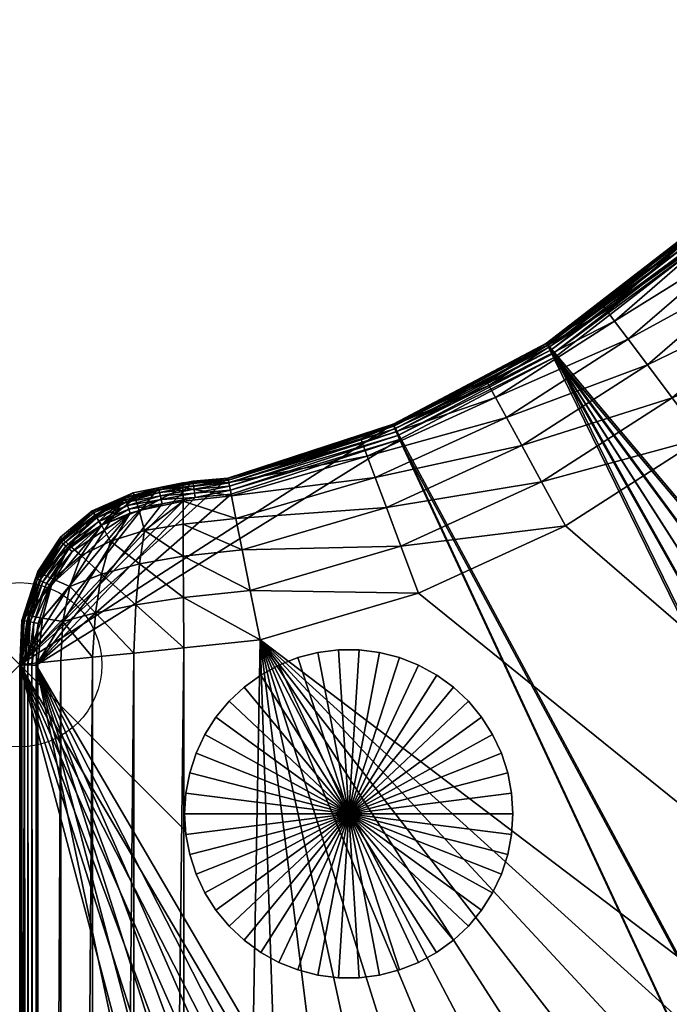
# Model space of a CAD drawing. Header units: inches. Extents: x -6.9 to 27, y -33.9 to 0.
# Tile 5 of 10: x -6.9 to -3, y -9 to -3. Entities that reach past the tile are written whole.
import ezdxf

# ---------------------------------------------------------------- set-up
doc = ezdxf.new("R2010")
doc.units = ezdxf.units.IN
doc.header["$MEASUREMENT"] = 0
doc.header["$PDMODE"] = 35
doc.header["$PDSIZE"] = 1
for name, color, linetype in [('A-FURN-3-NODE', 7, 'Continuous'), ('A-FURN-3-ST', 151, 'Continuous'), ('A-FURN-3-ST-LG', 252, 'Continuous')]:
    doc.layers.add(name, color=color, linetype=linetype)
doc.layers.add('A-FURN-3-ST-LM', color=7, linetype='Continuous', true_color=0xffbd7a)

msp = doc.modelspace()

# ---------------------------------------------------------------- linework, layer by layer
at = {"layer": 'A-FURN-3-NODE'}
msp.add_point((-6.9434, -6.9434), dxfattribs=at)

# ---------------------------------------------------------------- meshes
at = {"layer": 'A-FURN-3-ST'}
mesh = msp.add_polyface(dxfattribs=at)
corners = [(-2.7858, -5.5642, 1.4579), (-2.0318, -4.9115, 1.4579), (16.3261, -23.3204, 1.4579), (-3.6182, -6.0982, 1.4579), (-4.5146, -6.5074, 1.4579), (-5.4785, -6.791, 1.4579), (-0.1523, -1.4649, 1.4579), (25.6559, -4.7546, 1.4579), (25.234, -7.0661, 1.4579), (24.6504, -9.3349, 1.4579), (23.9085, -11.5527, 1.4579), (23.0117, -13.7111, 1.4579), (-0.436, -2.4287, 1.4579), (-0.8451, -3.3251, 1.4579), (-1.3791, -4.1576, 1.4579), (21.9636, -15.8017, 1.4579), (20.7675, -17.8163, 1.4579), (19.4269, -19.7464, 1.4579), (0, 0, 2.4579), (-0.0028, -0.0278, 2.1523), (-0.298, -0.06, 2.1663), (-0.3651, -0.7071, 1.5181), (-0.0709, -0.6944, 1.4857), (-0.1021, -1, 1.4579), (-0.3165, -0.4623, 1.5967), (-0.0454, -0.4444, 1.569), (-0.0113, -0.1111, 1.9023), (-0.283, -0.1388, 1.9209), (-0.0255, -0.25, 1.7079), (-0.2634, -0.2638, 1.7217), (0, 0, 13.5), (-0.3085, -0.0276, 2.4579), (25.9633, -1, 1.4579), (25.9126, -2.4085, 1.4579), (25.9745, -0.6944, 1.4857), (25.9837, -0.4444, 1.569), (25.9908, -0.25, 1.7079), (25.9959, -0.1111, 1.9023), (25.999, -0.0278, 2.1523), (26, 0, 2.4579), (-3.7334, -4.9848, 13.5), (14.3382, -26.4275, 13.5), (-2.8963, -4.3378, 13.5), (18.3043, -22.6553, 13.5), (-2.1821, -3.5572, 13.5), (21.1668, -18.9996, 13.5), (-1.8404, -3.0249, 13.5), (21.9349, -17.8174, 13.5), (22.6532, -16.6043, 13.5), (23.3205, -15.3623, 13.5), (-1.5506, -2.4626, 13.5), (0, 0, 13.5), (23.9356, -14.0937, 13.5), (24.3318, -13.1714, 13.5), (24.7021, -12.2384, 13.5), (25.0462, -11.2954, 13.5), (25.3638, -10.3431, 13.5), (25.6546, -9.3823, 13.5), (25.9185, -8.4138, 13.5), (26, 0, 13.5)]
mesh.append_faces([[corners[k] for k in face] for face in [(0, 1, 2), (3, 0, 2), (4, 3, 2), (5, 4, 2), (6, 7, 8), (6, 8, 9), (6, 9, 10), (6, 10, 11), (12, 6, 2), (13, 12, 2), (14, 13, 2), (1, 14, 2), (6, 11, 15), (6, 15, 16), (6, 16, 17), (18, 19, 20), (21, 22, 23), (24, 25, 22), (19, 26, 27), (26, 28, 29), (29, 27, 26), (29, 28, 25), (30, 18, 31), (6, 23, 32), (6, 32, 33), (6, 33, 7), (32, 23, 22), (22, 34, 32), (34, 22, 25), (25, 35, 34), (35, 25, 28), (28, 36, 35), (26, 37, 36), (36, 28, 26), (19, 38, 37), (37, 26, 19), (18, 39, 38), (38, 19, 18), (18, 30, 59)]])
mesh.append_faces([[corners[k] for k in face] for face in [(40, 41, 42), (42, 43, 44), (44, 45, 46), (46, 49, 50)]], dxfattribs={"vtx0": -1, "vtx1": -1})
mesh.append_faces([[corners[k] for k in face] for face in [(50, 49, 51)]], dxfattribs={"vtx0": -1, "vtx1": -1, "vtx2": -1})
mesh.append_faces([[corners[k] for k in face] for face in [(46, 47, 48), (51, 52, 53), (51, 53, 54), (51, 55, 56), (51, 56, 57)]], dxfattribs={"vtx0": -1, "vtx2": -1})
mesh.append_faces([[corners[k] for k in face] for face in [(48, 49, 46), (49, 52, 51), (54, 55, 51), (57, 58, 51)]], dxfattribs={"vtx1": -1, "vtx2": -1})
mesh = msp.add_polyface(dxfattribs=at)
corners = [(-5.4785, -6.791, 1.4579), (16.3261, -23.3204, 1.4579), (14.5862, -24.9357, 1.4579), (12.7458, -26.4131, 1.4579), (10.8129, -27.7493, 1.4579), (8.796, -28.9409, 1.4579), (6.7032, -29.9845, 1.4579), (4.5429, -30.8766, 1.4579), (2.3234, -31.6138, 1.4579), (10.987, -28.0005, 1.4857), (12.9373, -26.6512, 1.4857), (13.094, -26.846, 1.569), (11.1294, -28.206, 1.569), (8.9517, -29.2038, 1.4857), (9.0791, -29.4189, 1.569), (6.8398, -30.2578, 1.4857), (11.3825, -28.5713, 2.4579), (9.3056, -29.8013, 2.4579), (9.2914, -29.7774, 2.1523), (-0.1523, -1.4649, 1.4579), (17.9453, -21.5839, 1.4579), (19.4269, -19.7464, 1.4579), (11.2401, -28.3658, 1.7079), (13.2159, -26.9975, 1.7079), (13.303, -27.1057, 1.9023), (11.3192, -28.4799, 1.9023), (9.2489, -29.7057, 1.9023), (9.1782, -29.5862, 1.7079), (13.3552, -27.1706, 2.1523), (11.3667, -28.5484, 2.1523), (13.3726, -27.1922, 2.4579), (2.6397, -32.5625, 13.5), (4.1699, -32.0718, 13.5), (-6.9434, -6.9434, 13.5), (5.6754, -31.5096, 13.5), (7.1526, -30.8769, 13.5), (-4.6688, -5.4791, 13.5), (8.5983, -30.1752, 13.5), (-3.7334, -4.9848, 13.5), (10.0093, -29.4061, 13.5), (11.3825, -28.5713, 13.5), (12.8888, -27.5387, 13.5), (14.3382, -26.4275, 13.5), (-2.8963, -4.3378, 13.5), (15.7265, -25.241, 13.5), (17.0498, -23.9824, 13.5), (18.3043, -22.6553, 13.5), (-2.1821, -3.5572, 13.5), (19.4867, -21.2634, 13.5), (20.3502, -20.149, 13.5), (11.3825, -28.5713, 13.5), (9.3056, -29.8013, 13.5)]
mesh.append_faces([[corners[k] for k in face] for face in [(0, 1, 2), (0, 2, 3), (0, 3, 4), (0, 4, 5), (0, 5, 6), (0, 6, 7), (0, 7, 8), (9, 10, 11), (11, 12, 9), (5, 4, 9), (9, 13, 5), (6, 5, 13), (13, 9, 12), (12, 14, 13), (15, 13, 14), (16, 17, 18), (4, 3, 10), (10, 9, 4), (13, 15, 6), (19, 20, 1), (19, 21, 20), (22, 23, 24), (25, 26, 27), (27, 22, 25), (24, 25, 22), (25, 24, 28), (29, 18, 26), (26, 25, 29), (28, 29, 25), (29, 28, 30), (18, 29, 16), (30, 16, 29), (12, 11, 23), (23, 22, 12), (14, 12, 22), (22, 27, 14), (16, 50, 51), (51, 17, 16), (50, 16, 30)]])
mesh.append_faces([[corners[k] for k in face] for face in [(36, 37, 38)]], dxfattribs={"vtx0": -1, "vtx1": -1})
mesh.append_faces([[corners[k] for k in face] for face in [(33, 32, 34), (33, 34, 35), (36, 35, 37), (38, 37, 39), (38, 39, 40), (38, 41, 42), (43, 42, 44), (43, 44, 45), (47, 46, 48), (47, 48, 49)]], dxfattribs={"vtx0": -1, "vtx2": -1})
mesh.append_faces([[corners[k] for k in face] for face in [(31, 32, 33), (40, 41, 38), (45, 46, 43)]], dxfattribs={"vtx1": -1, "vtx2": -1})
mesh = msp.add_polyface(dxfattribs=at)
corners = [(-2.7858, -5.5642, 1.4579), (-3.6182, -6.0982, 1.4579), (-3.7649, -5.8293, 1.4857), (-4.0449, -5.3159, 1.9023), (-3.3194, -4.8505, 1.9023), (-3.236, -4.962, 1.7079), (-4.0849, -5.2425, 2.1523), (-3.3694, -4.7836, 2.1523), (-4.0982, -5.2181, 2.4579), (-3.3861, -4.7612, 2.4579), (-3.1193, -5.1181, 1.569), (-3.8849, -5.6093, 1.569), (-3.9782, -5.4381, 1.7079), (-2.9692, -5.3189, 1.4857), (-2.0318, -4.9115, 1.4579), (-1.3791, -4.1576, 1.4579), (-2.2484, -4.6949, 1.4857), (-1.6245, -3.9741, 1.4857), (-2.662, -4.2813, 1.9023), (-2.0929, -3.624, 1.9023), (-1.9813, -3.7073, 1.7079), (-2.7211, -4.2223, 2.1523), (-2.1598, -3.5739, 2.1523), (-2.7408, -4.2026, 2.4579), (-2.1821, -3.5572, 2.4579), (-2.5635, -4.3798, 1.7079), (-1.6275, -2.8985, 1.9023), (-1.5052, -2.9651, 1.7079), (-1.7008, -2.8585, 2.1523), (-1.7252, -2.8451, 2.4579), (-2.4257, -4.5177, 1.569), (-1.8252, -3.8241, 1.569), (-1.114, -3.1785, 1.4857), (-1.3341, -3.0585, 1.569), (-1.2708, -2.1171, 1.9023), (-1.3752, -2.0782, 2.4579), (-1.3491, -2.0879, 2.1523), (-1.7252, -2.8451, 13.5), (-1.3752, -2.0782, 13.5), (-2.1821, -3.5572, 13.5), (-3.3861, -4.7612, 13.5), (-2.7408, -4.2026, 13.5)]
mesh.append_faces([[corners[k] for k in face] for face in [(0, 1, 2), (3, 4, 5), (6, 7, 4), (8, 9, 7), (10, 11, 12), (12, 5, 10), (13, 2, 11), (11, 10, 13), (2, 13, 0), (14, 0, 13), (15, 14, 16), (16, 17, 15), (18, 19, 20), (21, 22, 19), (19, 18, 21), (23, 24, 22), (22, 21, 23), (20, 25, 18), (19, 26, 27), (27, 20, 19), (22, 28, 26), (26, 19, 22), (24, 29, 28), (28, 22, 24), (9, 23, 21), (21, 7, 9), (7, 21, 18), (18, 4, 7), (4, 18, 25), (25, 5, 4), (13, 16, 14), (16, 13, 10), (10, 30, 16), (17, 16, 30), (30, 31, 17), (30, 10, 5), (5, 25, 30), (31, 30, 25), (25, 20, 31), (32, 17, 31), (33, 31, 20), (20, 27, 33), (34, 26, 28), (29, 35, 36), (36, 28, 29), (29, 37, 38), (38, 35, 29), (24, 39, 37), (37, 29, 24), (40, 9, 8), (9, 40, 41), (41, 23, 9), (23, 41, 39), (39, 24, 23)]])
mesh = msp.add_polyface(dxfattribs=at)
corners = [(-5.9485, -5.9477, 1.9023), (-5.9477, -6.0873, 1.7079), (-6.1827, -6.1266, 1.7217), (-6.2156, -6.0044, 1.9209), (-4.6217, -6.2204, 1.4857), (-3.7649, -5.8293, 1.4857), (-3.6182, -6.0982, 1.4579), (-5.949, -5.8639, 2.1523), (-5.9491, -5.836, 2.4579), (-6.239, -5.9277, 2.1662), (-6.2529, -5.8966, 2.4579), (-6.483, -6.0327, 2.1894), (-6.5015, -6.0068, 2.4579), (-6.6809, -6.179, 2.2219), (-6.4458, -6.0939, 1.9579), (-4.7094, -5.9856, 1.569), (-5.5876, -6.244, 1.569), (-5.6258, -6.0526, 1.7079), (-4.7775, -5.803, 1.7079), (-3.8849, -5.6093, 1.569), (-3.9782, -5.4381, 1.7079), (-5.653, -5.9158, 1.9023), (-4.8262, -5.6725, 1.9023), (-4.0449, -5.3159, 1.9023), (-5.6694, -5.8338, 2.1523), (-4.8554, -5.5942, 2.1523), (-4.0849, -5.2425, 2.1523), (-5.6749, -5.8064, 2.4579), (-4.8652, -5.5681, 2.4579), (-4.0982, -5.2181, 2.4579), (-3.236, -4.962, 1.7079), (-3.3194, -4.8505, 1.9023), (-3.3694, -4.7836, 2.1523), (-6.5015, -6.0068, 13.5), (-6.6948, -6.1665, 2.4579), (-6.2529, -5.8966, 13.5), (-5.9491, -5.836, 13.5), (-5.6749, -5.8064, 13.5), (-4.8652, -5.5681, 13.5), (-4.0982, -5.2181, 13.5), (-4.6688, -5.4791, 13.5), (-5.6749, -5.8064, 13.5), (-6.9434, -6.9434, 13.5), (-6.7011, -6.1889, 13.5), (-6.3033, -5.9262, 13.5), (-6.5015, -6.0068, 13.5), (-3.3861, -4.7612, 13.5)]
mesh.append_faces([[corners[k] for k in face] for face in [(0, 1, 2), (2, 3, 0), (4, 5, 6), (7, 0, 3), (8, 7, 9), (9, 10, 8), (10, 9, 11), (11, 12, 10), (12, 11, 13), (3, 9, 7), (9, 3, 14), (14, 11, 9), (15, 16, 17), (17, 18, 15), (19, 15, 18), (18, 20, 19), (0, 21, 17), (17, 1, 0), (21, 22, 18), (18, 17, 21), (22, 23, 20), (20, 18, 22), (7, 24, 21), (21, 0, 7), (25, 26, 23), (23, 22, 25), (8, 27, 24), (24, 7, 8), (27, 28, 25), (5, 4, 15), (15, 19, 5), (22, 21, 24), (25, 24, 27), (24, 25, 22), (26, 25, 28), (28, 29, 26), (30, 20, 23), (31, 23, 26), (32, 26, 29), (33, 12, 34), (12, 33, 35), (35, 10, 12), (10, 35, 36), (36, 8, 10), (8, 36, 37), (37, 27, 8), (27, 37, 38), (38, 28, 27), (28, 38, 39), (39, 29, 28), (29, 39, 46)]])
mesh.append_faces([[corners[k] for k in face] for face in [(43, 44, 45)]], dxfattribs={"vtx0": -1})
mesh.append_faces([[corners[k] for k in face] for face in [(40, 41, 42)]], dxfattribs={"vtx1": -1, "vtx2": -1})
mesh = msp.add_polyface(dxfattribs=at)
corners = [(-6.9434, -6.9434, 13.5), (-6.9434, -6.9434, 2.4579), (-6.9434, -32.9434, 2.4579), (-6.9434, -32.9434, 13.5), (-5.4785, -6.791, 1.4579), (2.3234, -31.6138, 1.4579), (0.0532, -32.1925, 1.4579), (-2.2596, -32.6095, 1.4579), (-4.6065, -32.8611, 1.4579), (-5.9434, -32.9067, 1.4579), (-5.9434, -6.8412, 1.4579), (-6.2352, -33.2092, 1.5181), (-6.2489, -32.9179, 1.4857), (-4.5736, -33.1649, 1.4857), (-5.9435, -33.2124, 1.4857), (-2.2051, -32.9101, 1.4857), (0.129, -32.4885, 1.4857), (-6.9156, -32.9423, 2.1523), (-6.8322, -32.9393, 1.9023), (-6.8045, -33.2068, 1.9208), (-6.6934, -32.9342, 1.7079), (-6.6795, -33.1698, 1.7218), (-6.4805, -33.195, 1.5968), (-6.4989, -32.9271, 1.569), (-6.8322, -6.932, 1.9023), (-6.6934, -6.9178, 1.7079), (-6.8832, -33.2328, 2.1662), (-6.9157, -6.6348, 2.4579), (-6.8833, -6.6453, 2.1662), (-6.9156, -6.9405, 2.1523), (-6.8046, -6.6604, 1.9209), (-6.6796, -6.68, 1.7217), (-6.4989, -6.898, 1.569), (-6.481, -6.6269, 1.5967), (-6.2489, -6.8724, 1.4857), (-6.2362, -6.5783, 1.5181), (-5.9451, -6.5341, 1.4857), (0.191, -32.7307, 1.569), (-2.1604, -33.1561, 1.569), (0.2392, -32.9191, 1.7079), (-6.9157, -6.6348, 13.5), (-6.9156, -33.2479, 2.4579), (-6.9434, -32.9434, 13.5), (0.0548, -33.1986, 13.5), (-6.9434, -6.9434, 13.5), (1.3532, -32.9048, 13.5), (2.6397, -32.5625, 13.5), (7.1526, -30.8769, 13.5), (-4.6688, -5.4791, 13.5)]
mesh.append_faces([[corners[k] for k in face] for face in [(0, 1, 2), (2, 3, 0), (4, 5, 6), (4, 6, 7), (4, 7, 8), (4, 8, 9), (10, 4, 9), (11, 12, 9), (13, 14, 9), (9, 8, 13), (15, 13, 8), (8, 7, 15), (16, 15, 7), (7, 6, 16), (17, 18, 19), (18, 20, 21), (22, 23, 12), (21, 20, 23), (18, 24, 25), (25, 20, 18), (2, 17, 26), (1, 27, 28), (28, 29, 1), (29, 28, 30), (30, 24, 29), (24, 30, 31), (31, 25, 24), (32, 25, 31), (31, 33, 32), (10, 34, 35), (34, 32, 33), (4, 10, 36), (17, 29, 24), (24, 18, 17), (2, 1, 29), (29, 17, 2), (15, 16, 37), (37, 38, 15), (13, 15, 38), (38, 37, 39), (40, 27, 1), (1, 0, 40), (10, 9, 12), (12, 34, 10), (34, 12, 23), (23, 32, 34), (32, 23, 20), (20, 25, 32), (3, 2, 41)]])
mesh.append_faces([[corners[k] for k in face] for face in [(42, 43, 44)]], dxfattribs={"vtx0": -1, "vtx1": -1})
mesh.append_faces([[corners[k] for k in face] for face in [(44, 47, 48)]], dxfattribs={"vtx0": -1, "vtx1": -1, "vtx2": -1})
mesh.append_faces([[corners[k] for k in face] for face in [(44, 43, 45), (44, 45, 46)]], dxfattribs={"vtx0": -1, "vtx2": -1})
mesh = msp.add_polyface(dxfattribs=at)
corners = [(-6.9157, -6.6348, 2.4579), (-6.8329, -6.3759, 2.4579), (-6.8051, -6.3915, 2.1894), (-6.8833, -6.6453, 2.1662), (-6.7402, -6.4219, 1.9579), (-6.8046, -6.6604, 1.9209), (-6.6383, -6.467, 1.7633), (-6.6796, -6.68, 1.7217), (-6.481, -6.6269, 1.5967), (-6.4447, -6.3911, 1.6615), (-6.2156, -6.0044, 1.9209), (-6.1827, -6.1266, 1.7217), (-6.39, -6.1904, 1.7633), (-6.4458, -6.0939, 1.9579), (-6.2362, -6.5783, 1.5181), (-5.9451, -6.5341, 1.4857), (-5.9434, -6.8412, 1.4579), (-6.2141, -6.3297, 1.5967), (-5.9466, -6.2828, 1.569), (-6.2489, -6.8724, 1.4857), (-5.5385, -6.4902, 1.4857), (-5.4785, -6.791, 1.4579), (-4.5146, -6.5074, 1.4579), (-4.6217, -6.2204, 1.4857), (-3.6182, -6.0982, 1.4579), (-6.5696, -6.2789, 1.8327), (-6.6391, -6.2165, 2.0135), (-6.6809, -6.179, 2.2219), (-5.9477, -6.0873, 1.7079), (-6.6948, -6.1665, 2.4579), (-6.5015, -6.0068, 2.4579), (-6.483, -6.0327, 2.1894), (-5.5876, -6.244, 1.569), (-5.6258, -6.0526, 1.7079), (-4.7094, -5.9856, 1.569), (-6.6948, -6.1665, 13.5), (-6.5015, -6.0068, 13.5), (-6.8329, -6.3759, 13.5), (-6.9157, -6.6348, 13.5), (-6.9434, -6.9434, 13.5), (-5.6749, -5.8064, 13.5), (-5.8879, -5.8255, 13.5), (-6.0981, -5.8656, 13.5), (-6.3033, -5.9262, 13.5), (-6.9297, -6.6735, 13.5), (-6.8471, -6.4162, 13.5), (-6.7011, -6.1889, 13.5)]
mesh.append_faces([[corners[k] for k in face] for face in [(0, 1, 2), (2, 3, 0), (3, 2, 4), (4, 5, 3), (6, 7, 5), (8, 7, 6), (5, 4, 6), (6, 9, 8), (10, 11, 12), (12, 13, 10), (14, 15, 16), (15, 14, 17), (17, 18, 15), (8, 14, 19), (14, 8, 9), (9, 17, 14), (15, 20, 21), (22, 21, 20), (20, 23, 22), (24, 22, 23), (25, 6, 4), (9, 6, 25), (26, 4, 2), (4, 26, 25), (2, 27, 26), (17, 9, 12), (25, 12, 9), (18, 17, 11), (12, 11, 17), (11, 28, 18), (1, 29, 27), (27, 2, 1), (27, 29, 30), (13, 12, 25), (25, 26, 13), (31, 13, 26), (26, 27, 31), (32, 18, 28), (28, 33, 32), (20, 15, 18), (18, 32, 20), (23, 20, 32), (32, 34, 23), (29, 35, 36), (37, 1, 0), (0, 38, 37), (35, 29, 1), (1, 37, 35)]])
mesh.append_faces([[corners[k] for k in face] for face in [(39, 43, 44), (44, 43, 45), (45, 43, 46)]], dxfattribs={"vtx0": -1, "vtx1": -1})
mesh.append_faces([[corners[k] for k in face] for face in [(39, 40, 41), (39, 41, 42)]], dxfattribs={"vtx0": -1, "vtx2": -1})
mesh.append_faces([[corners[k] for k in face] for face in [(42, 43, 39)]], dxfattribs={"vtx1": -1, "vtx2": -1})
at = {"layer": 'A-FURN-3-ST-LG', "color": 251, "true_color": 0x565656}
mesh = msp.add_polyface(dxfattribs=at)
corners = [(-4.9391, -7.8504, 1.5), (-3.9392, -7.8504, 1.5), (-3.9471, -7.9757, 1.5), (-3.9706, -8.0991, 1.5), (-4.0094, -8.2185, 1.5), (-4.0629, -8.3321, 1.5), (-4.1302, -8.4381, 1.5), (-4.2102, -8.5349, 1.5), (-4.3018, -8.6209, 1.5), (-4.4034, -8.6947, 1.5), (-4.5134, -8.7552, 1.5), (-4.6302, -8.8014, 1.5), (-4.7518, -8.8326, 1.5), (-4.8764, -8.8484, 1.5), (-5.0019, -8.8484, 1.5), (-5.1265, -8.8326, 1.5), (-5.2482, -8.8014, 1.5), (-5.3649, -8.7552, 1.5), (-5.4749, -8.6947, 1.5), (-5.5765, -8.6209, 1.5), (-5.6681, -8.5349, 1.5), (-5.7481, -8.4381, 1.5), (-5.8154, -8.3321, 1.5), (-5.8689, -8.2185, 1.5), (-5.9077, -8.0991, 1.5), (-5.9312, -7.9757, 1.5), (-5.9391, -7.8504, 1.5), (-5.9312, -7.7251, 1.5), (-5.9077, -7.6017, 1.5), (-5.8689, -7.4823, 1.5), (-5.8154, -7.3687, 1.5), (-5.7481, -7.2626, 1.5), (-5.6681, -7.1659, 1.5), (-5.5765, -7.0799, 1.5), (-5.4749, -7.0061, 1.5), (-5.3649, -6.9456, 1.5), (-5.2481, -6.8994, 1.5), (-5.1265, -6.8682, 1.5), (-5.0019, -6.8524, 1.5), (-4.8764, -6.8524, 1.5), (-4.7518, -6.8682, 1.5), (-4.6301, -6.8994, 1.5), (-4.5134, -6.9456, 1.5), (-4.4033, -7.0061, 1.5), (-4.3018, -7.0799, 1.5), (-4.2102, -7.1659, 1.5), (-4.1302, -7.2626, 1.5), (-4.0629, -7.3687, 1.5), (-4.0094, -7.4823, 1.5), (-3.9706, -7.6017, 1.5), (-3.9471, -7.7251, 1.5), (-3.9392, -7.8504, 0), (-3.9471, -7.9757, 0), (-3.9706, -8.0991, 0), (-4.0094, -8.2185, 0), (-4.0629, -8.3321, 0), (-4.1302, -8.4381, 0), (-4.2102, -8.5349, 0), (-4.3018, -8.6209, 0), (-4.4034, -8.6947, 0), (-4.5134, -8.7552, 0), (-4.6302, -8.8014, 0), (-4.7518, -8.8326, 0), (-4.8764, -8.8484, 0), (-5.0019, -8.8484, 0), (-5.1265, -8.8326, 0), (-5.2482, -8.8014, 0), (-5.3649, -8.7552, 0), (-5.4749, -8.6947, 0), (-5.5765, -8.6209, 0), (-5.6681, -8.5349, 0), (-5.7481, -8.4381, 0), (-5.8154, -8.3321, 0), (-5.8689, -8.2185, 0), (-5.9077, -8.0991, 0), (-5.9312, -7.9757, 0), (-5.9391, -7.8504, 0), (-5.9312, -7.7251, 0), (-5.9077, -7.6017, 0), (-5.8689, -7.4823, 0), (-5.8154, -7.3687, 0), (-5.7481, -7.2626, 0), (-5.6681, -7.1659, 0), (-5.5765, -7.0799, 0), (-5.4749, -7.0061, 0), (-5.3649, -6.9456, 0), (-5.2481, -6.8994, 0), (-5.1265, -6.8682, 0), (-5.0019, -6.8524, 0), (-4.8764, -6.8524, 0), (-4.7518, -6.8682, 0), (-4.6301, -6.8994, 0), (-4.5134, -6.9456, 0), (-4.4033, -7.0061, 0), (-4.3018, -7.0799, 0), (-4.2102, -7.1659, 0), (-4.1302, -7.2626, 0), (-4.0629, -7.3687, 0), (-4.0094, -7.4823, 0), (-3.9706, -7.6017, 0), (-3.9471, -7.7251, 0), (-4.9391, -7.8504, 0)]
mesh.append_faces([[corners[k] for k in face] for face in [(1, 52, 51), (2, 53, 52), (3, 54, 53), (4, 55, 54), (5, 56, 55), (6, 57, 56), (7, 58, 57), (8, 59, 58), (9, 60, 59), (10, 61, 60), (11, 62, 61), (12, 63, 62), (13, 64, 63), (14, 65, 64), (15, 66, 65), (16, 67, 66), (17, 68, 67), (18, 69, 68), (19, 70, 69), (20, 71, 70), (21, 72, 71), (22, 73, 72), (23, 74, 73), (24, 75, 74), (25, 76, 75), (26, 77, 76), (27, 78, 77), (28, 79, 78), (29, 80, 79), (30, 81, 80), (31, 82, 81), (32, 83, 82), (33, 84, 83), (34, 85, 84), (35, 86, 85), (36, 87, 86), (37, 88, 87), (38, 89, 88), (39, 90, 89), (40, 91, 90), (41, 92, 91), (42, 93, 92), (43, 94, 93), (44, 95, 94), (45, 96, 95), (46, 97, 96), (47, 98, 97), (48, 99, 98), (49, 100, 99), (50, 51, 100)]], dxfattribs={"vtx0": -1, "color": 251})
mesh.append_faces([[corners[k] for k in face] for face in [(0, 2, 1), (0, 3, 2), (0, 4, 3), (0, 5, 4), (0, 6, 5), (0, 7, 6), (0, 8, 7), (0, 9, 8), (0, 10, 9), (0, 11, 10), (0, 12, 11), (0, 13, 12), (0, 14, 13), (0, 15, 14), (0, 16, 15), (0, 17, 16), (0, 18, 17), (0, 19, 18), (0, 20, 19), (0, 21, 20), (0, 22, 21), (0, 23, 22), (0, 24, 23), (0, 25, 24), (0, 26, 25), (0, 27, 26), (0, 28, 27), (0, 29, 28), (0, 30, 29), (0, 31, 30), (0, 32, 31), (0, 33, 32), (0, 34, 33), (0, 35, 34), (0, 36, 35), (0, 37, 36), (0, 38, 37), (0, 39, 38), (0, 40, 39), (0, 41, 40), (0, 42, 41), (0, 43, 42), (0, 44, 43), (0, 45, 44), (0, 46, 45), (0, 47, 46), (0, 48, 47), (0, 49, 48), (0, 50, 49), (0, 1, 50), (101, 51, 52), (101, 52, 53), (101, 53, 54), (101, 54, 55), (101, 55, 56), (101, 56, 57), (101, 57, 58), (101, 58, 59), (101, 59, 60), (101, 60, 61), (101, 61, 62), (101, 62, 63), (101, 63, 64), (101, 64, 65), (101, 65, 66), (101, 66, 67), (101, 67, 68), (101, 68, 69), (101, 69, 70), (101, 70, 71), (101, 71, 72), (101, 72, 73), (101, 73, 74), (101, 74, 75), (101, 75, 76), (101, 76, 77), (101, 77, 78), (101, 78, 79), (101, 79, 80), (101, 80, 81), (101, 81, 82), (101, 82, 83), (101, 83, 84), (101, 84, 85), (101, 85, 86), (101, 86, 87), (101, 87, 88), (101, 88, 89), (101, 89, 90), (101, 90, 91), (101, 91, 92), (101, 92, 93), (101, 93, 94), (101, 94, 95), (101, 95, 96), (101, 96, 97), (101, 97, 98), (101, 98, 99), (101, 99, 100), (101, 100, 51)]], dxfattribs={"vtx0": -1, "vtx2": -1, "color": 251})
mesh.append_faces([[corners[k] for k in face] for face in [(1, 2, 52), (2, 3, 53), (3, 4, 54), (4, 5, 55), (5, 6, 56), (6, 7, 57), (7, 8, 58), (8, 9, 59), (9, 10, 60), (10, 11, 61), (11, 12, 62), (12, 13, 63), (13, 14, 64), (14, 15, 65), (15, 16, 66), (16, 17, 67), (17, 18, 68), (18, 19, 69), (19, 20, 70), (20, 21, 71), (21, 22, 72), (22, 23, 73), (23, 24, 74), (24, 25, 75), (25, 26, 76), (26, 27, 77), (27, 28, 78), (28, 29, 79), (29, 30, 80), (30, 31, 81), (31, 32, 82), (32, 33, 83), (33, 34, 84), (34, 35, 85), (35, 36, 86), (36, 37, 87), (37, 38, 88), (38, 39, 89), (39, 40, 90), (40, 41, 91), (41, 42, 92), (42, 43, 93), (43, 44, 94), (44, 45, 95), (45, 46, 96), (46, 47, 97), (47, 48, 98), (48, 49, 99), (49, 50, 100), (50, 1, 51)]], dxfattribs={"vtx2": -1, "color": 251})
at = {"layer": 'A-FURN-3-ST-LM'}
mesh = msp.add_polyface(dxfattribs=at)
corners = [(18.2491, -22.6058, 13.9966), (16.9789, -23.9118, 14), (16.9973, -23.93, 13.9966), (18.2671, -22.6219, 13.9866), (17.0143, -23.9471, 13.9866), (18.2825, -22.6357, 13.9707), (17.029, -23.9617, 13.9707), (18.2944, -22.6463, 13.95), (17.0403, -23.9729, 13.95), (18.3018, -22.653, 13.9259), (17.0473, -23.98, 13.9259), (18.3043, -22.6553, 13.9), (17.0498, -23.9824, 13.9), (15.6595, -25.1667, 14), (15.6768, -25.1859, 13.9966), (15.693, -25.2038, 13.9866), (15.7068, -25.2192, 13.9707), (15.7175, -25.231, 13.95), (15.7242, -25.2385, 13.9259), (18.3043, -22.6553, 13.5), (17.0498, -23.9824, 13.5), (15.7265, -25.241, 13.9), (7.1111, -30.7859, 14), (8.5525, -30.0863, 14), (-4.6296, -5.5716, 14), (-3.6791, -5.0691, 14), (9.9594, -29.3194, 14), (11.3282, -28.4872, 14), (12.8301, -27.4577, 14), (14.2752, -26.3498, 14), (-2.8283, -4.4116, 14), (18.2299, -22.5885, 14), (-2.1025, -3.6185, 14), (19.409, -21.2004, 14), (20.2699, -20.0894, 14), (21.084, -18.9434, 14), (-1.7537, -3.0749, 14), (21.8499, -17.7647, 14), (22.5661, -16.5551, 14), (23.2314, -15.3168, 14), (7.1526, -30.8769, 13.5), (-4.6688, -5.4791, 13.5), (8.5983, -30.1752, 13.5), (-3.7334, -4.9848, 13.5), (10.0093, -29.4061, 13.5), (11.3825, -28.5713, 13.5), (12.8888, -27.5387, 13.5), (14.3382, -26.4275, 13.5), (-2.8963, -4.3378, 13.5), (15.7265, -25.241, 13.5), (-2.1821, -3.5572, 13.5), (19.4867, -21.2634, 13.5), (20.3502, -20.149, 13.5), (21.1668, -18.9996, 13.5), (-1.8404, -3.0249, 13.5), (21.9349, -17.8174, 13.5), (22.6532, -16.6043, 13.5), (23.3205, -15.3623, 13.5)]
mesh.append_faces([[corners[k] for k in face] for face in [(0, 1, 2), (3, 2, 4), (5, 4, 6), (7, 6, 8), (9, 8, 10), (11, 10, 12), (1, 13, 2), (2, 13, 14), (2, 14, 4), (4, 14, 15), (4, 15, 6), (6, 16, 8), (8, 17, 10), (10, 18, 12), (19, 12, 20), (12, 21, 20), (22, 23, 24), (25, 23, 26), (25, 26, 27), (27, 28, 25), (25, 28, 29), (30, 29, 13), (30, 13, 1), (1, 31, 30), (32, 31, 33), (32, 33, 34), (34, 35, 32), (36, 35, 37), (36, 37, 38), (38, 39, 36)]])
mesh.append_faces([[corners[k] for k in face] for face in [(40, 41, 42), (42, 43, 44), (44, 43, 45), (45, 43, 46), (46, 43, 47), (47, 48, 49), (49, 48, 20), (20, 48, 19), (19, 50, 51), (51, 50, 52), (52, 50, 53), (53, 54, 55), (55, 54, 56), (56, 54, 57)]], dxfattribs={"vtx0": -1, "vtx1": -1})
mesh = msp.add_polyface(dxfattribs=at)
corners = [(-4.6688, -5.4791, 13.9), (-5.6749, -5.8064, 13.9), (-4.6674, -5.4823, 13.9259), (-5.6742, -5.8098, 13.9259), (-4.6635, -5.4915, 13.95), (-5.6721, -5.8196, 13.95), (-4.6573, -5.5062, 13.9707), (-5.6689, -5.8353, 13.9707), (-4.6492, -5.5254, 13.9866), (-5.6648, -5.8557, 13.9866), (-4.6398, -5.5477, 13.9966), (-5.6599, -5.8795, 13.9966), (-4.6296, -5.5716, 14), (-5.6547, -5.905, 14), (-3.7334, -4.9848, 13.9), (-3.7316, -4.9876, 13.9259), (-3.7261, -4.9961, 13.95), (-3.7175, -5.0095, 13.9707), (-3.7062, -5.0269, 13.9866), (-3.6931, -5.0473, 13.9966), (-3.6791, -5.0691, 14), (-2.8963, -4.3378, 13.9), (-2.894, -4.3403, 13.9259), (-2.8872, -4.3477, 13.95), (-2.8764, -4.3594, 13.9707), (-2.8623, -4.3747, 13.9866), (-2.8459, -4.3925, 13.9966), (-2.8283, -4.4116, 14), (-2.1714, -3.5654, 13.95), (-2.1588, -3.5752, 13.9707), (-2.1423, -3.5878, 13.9866), (-2.1231, -3.6026, 13.9966), (-2.1025, -3.6185, 14), (-5.6749, -5.8064, 13.5), (-4.6688, -5.4791, 13.5), (-3.7334, -4.9848, 13.5), (-2.8963, -4.3378, 13.5)]
mesh.append_faces([[corners[k] for k in face] for face in [(0, 1, 2), (2, 3, 4), (4, 5, 6), (6, 5, 7), (6, 7, 8), (8, 7, 9), (8, 9, 10), (10, 9, 11), (10, 11, 12), (12, 11, 13), (14, 0, 15), (15, 0, 2), (15, 2, 16), (16, 2, 4), (16, 4, 17), (17, 4, 6), (17, 6, 18), (18, 6, 8), (18, 8, 19), (19, 8, 10), (19, 10, 20), (20, 10, 12), (21, 14, 22), (22, 14, 15), (22, 15, 23), (23, 15, 16), (23, 16, 24), (24, 16, 17), (24, 17, 25), (25, 17, 18), (25, 18, 26), (26, 18, 19), (26, 19, 27), (27, 19, 20), (28, 22, 23), (29, 23, 24), (30, 24, 25), (31, 25, 26), (32, 26, 27), (33, 0, 34), (0, 14, 34), (34, 14, 35), (14, 21, 35), (35, 21, 36)]])
mesh = msp.add_polyface(dxfattribs=at)
corners = [(-6.9434, -32.9434, 13.9), (-6.9399, -32.9432, 13.9259), (-6.9434, -6.9434, 13.9), (-6.9399, -6.9434, 13.9259), (-6.93, -32.9428, 13.95), (-6.93, -6.9437, 13.95), (-6.9141, -32.9421, 13.9707), (-6.9141, -6.9441, 13.9707), (-6.8934, -32.9412, 13.9866), (-6.8934, -6.9446, 13.9866), (-6.8692, -32.9401, 13.9966), (-6.8692, -6.9452, 13.9966), (-6.8434, -32.9389, 14), (-6.8434, -6.9459, 14), (1.3293, -32.8076, 14), (1.3338, -32.8266, 13.9981), (2.6115, -32.4665, 14), (2.6188, -32.4913, 13.9966), (1.3382, -32.8449, 13.9924), (2.6256, -32.5145, 13.9866), (1.3422, -32.8617, 13.9831), (2.6314, -32.5343, 13.9707), (1.3458, -32.8764, 13.9707), (1.3488, -32.8885, 13.9555), (2.6359, -32.5496, 13.95), (1.3511, -32.8974, 13.9383), (2.6387, -32.5592, 13.9259), (1.3525, -32.9029, 13.9195), (2.6397, -32.5625, 13.9), (1.3532, -32.9048, 13.9), (2.6397, -32.5625, 13.5), (-1.2703, -33.3448, 14), (0.0346, -33.1006, 14), (4.1372, -31.9773, 14), (5.6382, -31.4167, 14), (7.1111, -30.7859, 14), (-4.6296, -5.5716, 14), (8.5525, -30.0863, 14), (-3.6791, -5.0691, 14), (14.2752, -26.3498, 14), (-2.8283, -4.4116, 14), (-6.9434, -32.9434, 13.5), (-6.9434, -6.9434, 13.5), (0.0548, -33.1986, 13.5), (1.3532, -32.9048, 13.5), (4.1699, -32.0718, 13.5), (5.6754, -31.5096, 13.5), (7.1526, -30.8769, 13.5), (-4.6688, -5.4791, 13.5), (8.5983, -30.1752, 13.5), (-3.7334, -4.9848, 13.5), (14.3382, -26.4275, 13.5), (-2.8963, -4.3378, 13.5)]
mesh.append_faces([[corners[k] for k in face] for face in [(0, 1, 2), (2, 1, 3), (3, 1, 4), (3, 4, 5), (5, 4, 6), (5, 6, 7), (7, 6, 8), (7, 8, 9), (9, 8, 10), (9, 10, 11), (11, 10, 12), (11, 12, 13), (14, 15, 16), (16, 15, 17), (17, 15, 18), (17, 18, 19), (19, 18, 20), (19, 20, 21), (21, 20, 22), (21, 23, 24), (24, 25, 26), (26, 27, 28), (28, 29, 30), (12, 31, 13), (13, 31, 32), (13, 32, 14), (14, 16, 13), (13, 16, 33), (13, 33, 34), (34, 35, 13), (13, 35, 36), (36, 37, 38), (38, 39, 40), (0, 2, 41), (41, 2, 42)]])
mesh.append_faces([[corners[k] for k in face] for face in [(43, 42, 44), (44, 42, 30), (30, 42, 45), (45, 42, 46), (46, 42, 47)]], dxfattribs={"vtx0": -1, "vtx1": -1})
mesh.append_faces([[corners[k] for k in face] for face in [(47, 42, 48)]], dxfattribs={"vtx0": -1, "vtx1": -1, "vtx2": -1})
mesh.append_faces([[corners[k] for k in face] for face in [(43, 41, 42), (49, 48, 50), (51, 50, 52)]], dxfattribs={"vtx0": -1, "vtx2": -1})
mesh = msp.add_polyface(dxfattribs=at)
corners = [(-6.0981, -5.8656, 13.9), (-6.3033, -5.9262, 13.9), (-6.0973, -5.8689, 13.9259), (-6.3022, -5.9294, 13.9259), (-6.0949, -5.8786, 13.95), (-6.2988, -5.9389, 13.95), (-6.0912, -5.8941, 13.9707), (-6.2936, -5.9539, 13.9707), (-6.0863, -5.9143, 13.9866), (-6.2867, -5.9735, 13.9866), (-6.0806, -5.9377, 13.9966), (-6.2788, -5.9962, 13.9966), (-6.0745, -5.9629, 14), (-6.2702, -6.0207, 14), (-5.8879, -5.8255, 13.9), (-5.8875, -5.8289, 13.9259), (-5.8861, -5.8388, 13.95), (-5.8839, -5.8546, 13.9707), (-5.881, -5.8751, 13.9866), (-5.8777, -5.899, 13.9966), (-5.8741, -5.9247, 14), (-5.6749, -5.8064, 13.9), (-5.6742, -5.8098, 13.9259), (-5.6721, -5.8196, 13.95), (-5.6689, -5.8353, 13.9707), (-5.6648, -5.8557, 13.9866), (-5.6599, -5.8795, 13.9966), (-5.6547, -5.905, 14), (-4.6674, -5.4823, 13.9259), (-4.6635, -5.4915, 13.95), (-6.8434, -6.9459, 14), (-4.6296, -5.5716, 14), (-6.3033, -5.9262, 13.5), (-6.0981, -5.8656, 13.5), (-5.8879, -5.8255, 13.5), (-5.6749, -5.8064, 13.5), (-4.6688, -5.4791, 13.9), (-6.9434, -6.9434, 13.5), (-4.6688, -5.4791, 13.5)]
mesh.append_faces([[corners[k] for k in face] for face in [(0, 1, 2), (2, 3, 4), (4, 5, 6), (6, 7, 8), (8, 9, 10), (10, 9, 11), (10, 11, 12), (12, 11, 13), (14, 0, 15), (15, 0, 2), (15, 2, 16), (16, 2, 4), (16, 4, 17), (17, 4, 6), (17, 6, 18), (18, 6, 8), (18, 8, 19), (19, 8, 10), (19, 10, 20), (20, 10, 12), (14, 15, 21), (21, 15, 22), (22, 15, 16), (22, 16, 23), (23, 16, 17), (23, 17, 24), (24, 17, 18), (24, 18, 25), (25, 18, 19), (25, 19, 26), (26, 19, 20), (26, 20, 27), (28, 21, 22), (29, 22, 23), (30, 31, 27), (27, 20, 30), (32, 0, 33), (0, 14, 33), (33, 14, 34), (14, 21, 34), (34, 21, 35), (21, 36, 35)]])
mesh.append_faces([[corners[k] for k in face] for face in [(37, 35, 38)]], dxfattribs={"vtx0": -1, "vtx2": -1})
mesh.append_faces([[corners[k] for k in face] for face in [(34, 35, 37)]], dxfattribs={"vtx1": -1, "vtx2": -1})
mesh = msp.add_polyface(dxfattribs=at)
corners = [(-6.7011, -6.1889, 13.9), (-6.8471, -6.4162, 13.9), (-6.6985, -6.1911, 13.9259), (-6.844, -6.4177, 13.9259), (-6.6908, -6.1976, 13.95), (-6.8349, -6.422, 13.95), (-6.6785, -6.2079, 13.9707), (-6.5015, -6.0068, 13.9), (-6.4996, -6.0097, 13.9259), (-6.4942, -6.0183, 13.95), (-6.4856, -6.0319, 13.9707), (-6.4744, -6.0497, 13.9866), (-6.6626, -6.2214, 13.9866), (-6.4613, -6.0704, 13.9966), (-6.644, -6.2371, 13.9966), (-6.4473, -6.0927, 14), (-6.624, -6.2539, 14), (-6.3033, -5.9262, 13.9), (-6.3022, -5.9294, 13.9259), (-6.2988, -5.9389, 13.95), (-6.2936, -5.9539, 13.9707), (-6.2867, -5.9735, 13.9866), (-6.2788, -5.9962, 13.9966), (-6.2702, -6.0207, 14), (-6.0973, -5.8689, 13.9259), (-6.0949, -5.8786, 13.95), (-6.0912, -5.8941, 13.9707), (-6.0863, -5.9143, 13.9866), (-6.8434, -6.9459, 14), (-5.8741, -5.9247, 14), (-6.0745, -5.9629, 14), (-6.7559, -6.4593, 14), (-6.8471, -6.4162, 13.5), (-6.7011, -6.1889, 13.5), (-6.5015, -6.0068, 13.5), (-6.3033, -5.9262, 13.5), (-6.0981, -5.8656, 13.9), (-6.9434, -6.9434, 13.5), (-6.0981, -5.8656, 13.5), (-5.8879, -5.8255, 13.5)]
mesh.append_faces([[corners[k] for k in face] for face in [(0, 1, 2), (2, 3, 4), (4, 5, 6), (7, 0, 8), (8, 0, 2), (8, 2, 9), (9, 2, 4), (9, 4, 10), (10, 4, 6), (10, 6, 11), (11, 6, 12), (11, 12, 13), (13, 12, 14), (13, 14, 15), (15, 14, 16), (7, 8, 17), (17, 8, 18), (18, 8, 9), (18, 9, 19), (19, 9, 10), (19, 10, 20), (20, 10, 11), (20, 11, 21), (21, 11, 13), (21, 13, 22), (22, 13, 15), (22, 15, 23), (24, 17, 18), (25, 18, 19), (26, 19, 20), (27, 20, 21), (28, 29, 30), (15, 16, 23), (23, 16, 31), (32, 0, 33), (0, 7, 33), (33, 7, 34), (7, 17, 34), (34, 17, 35), (17, 36, 35)]])
mesh.append_faces([[corners[k] for k in face] for face in [(35, 33, 34)]], dxfattribs={"vtx0": -1})
mesh.append_faces([[corners[k] for k in face] for face in [(37, 35, 38), (37, 38, 39), (35, 32, 33)]], dxfattribs={"vtx0": -1, "vtx2": -1})
mesh = msp.add_polyface(dxfattribs=at)
corners = [(-6.9297, -6.6735, 13.9), (-6.9434, -6.9434, 13.9), (-6.9263, -6.6741, 13.9259), (-6.9399, -6.9434, 13.9259), (-6.9164, -6.6759, 13.95), (-6.93, -6.9437, 13.95), (-6.9007, -6.6788, 13.9707), (-6.9141, -6.9441, 13.9707), (-6.8801, -6.6825, 13.9866), (-6.8934, -6.9446, 13.9866), (-6.8562, -6.6869, 13.9966), (-6.8692, -6.9452, 13.9966), (-6.8305, -6.6916, 14), (-6.8434, -6.9459, 14), (-6.8471, -6.4162, 13.9), (-6.844, -6.4177, 13.9259), (-6.8349, -6.422, 13.95), (-6.8204, -6.4288, 13.9707), (-6.8015, -6.4377, 13.9866), (-6.7795, -6.4481, 13.9966), (-6.7559, -6.4593, 14), (-6.6985, -6.1911, 13.9259), (-6.6908, -6.1976, 13.95), (-6.6785, -6.2079, 13.9707), (-6.6626, -6.2214, 13.9866), (-6.644, -6.2371, 13.9966), (-6.624, -6.2539, 14), (-6.0745, -5.9629, 14), (-6.2702, -6.0207, 14), (-6.9434, -6.9434, 13.5), (-6.9297, -6.6735, 13.5), (-6.8471, -6.4162, 13.5), (-6.7011, -6.1889, 13.9), (-6.3033, -5.9262, 13.5)]
mesh.append_faces([[corners[k] for k in face] for face in [(0, 1, 2), (2, 1, 3), (2, 3, 4), (4, 3, 5), (4, 5, 6), (6, 5, 7), (6, 7, 8), (8, 7, 9), (8, 9, 10), (10, 9, 11), (10, 11, 12), (12, 11, 13), (14, 0, 15), (15, 0, 2), (15, 2, 16), (16, 2, 4), (16, 4, 17), (17, 4, 6), (17, 6, 18), (18, 6, 8), (18, 8, 19), (19, 8, 10), (19, 10, 20), (20, 10, 12), (21, 14, 15), (22, 15, 16), (23, 16, 17), (23, 17, 24), (24, 17, 18), (24, 18, 25), (25, 18, 19), (25, 19, 26), (26, 19, 20), (13, 27, 28), (28, 20, 12), (12, 13, 28), (1, 0, 29), (29, 0, 30), (0, 14, 30), (30, 14, 31), (14, 32, 31)]])
mesh.append_faces([[corners[k] for k in face] for face in [(30, 33, 29)]], dxfattribs={"vtx0": -1, "vtx1": -1})
mesh.append_faces([[corners[k] for k in face] for face in [(30, 31, 33)]], dxfattribs={"vtx1": -1, "vtx2": -1})

doc.saveas('drawing.dxf')
